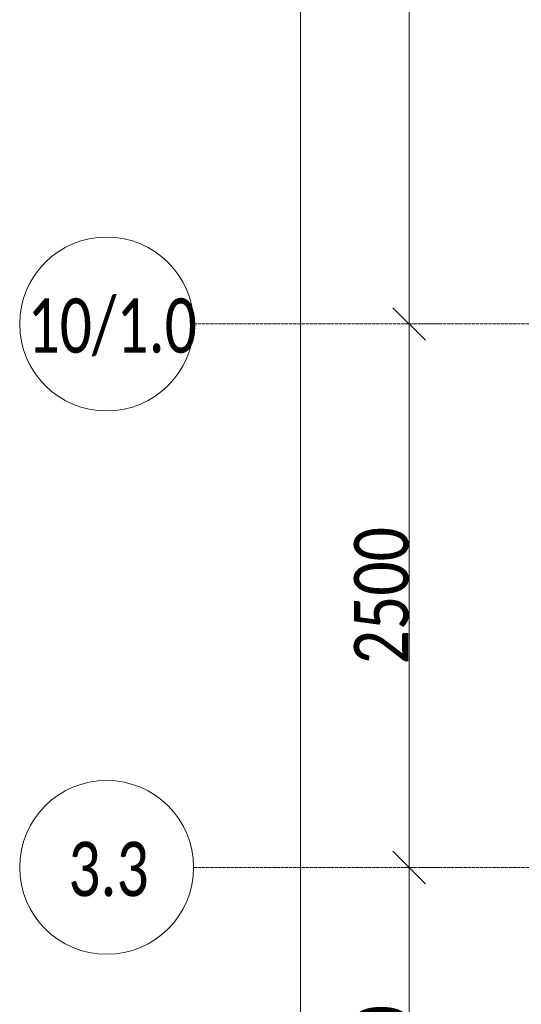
# Model space of a CAD drawing. Header units: millimetres. Extents: x -525784 to 178656, y -69521 to 385150.
# Tile 137 of 256: x -196029 to -193721, y 364414 to 368944. Entities that reach past the tile are written whole.
import ezdxf

# ---------------------------------------------------------------- set-up
doc = ezdxf.new("R2010")
doc.units = ezdxf.units.MM
doc.linetypes.add('-D1d1-15x02', pattern=[19, 15, -2, 0, -2])
doc.layers.get('Defpoints').update_dxf_attribs({"color": 31})
for name, color, linetype, lineweight in [('A-ANNO-DIMS', 8, 'Continuous', 5), ('S-GRID', 7, 'Continuous', 5), ('S-GRID-IDEN', 7, 'Continuous', 5)]:
    doc.layers.add(name, color=color, linetype=linetype, lineweight=lineweight)
doc.styles.add('Calibri Light', font='calibril.ttf', dxfattribs={"width": 0.8, "height": 250})
doc.styles.add('Calibri Light_2', font='calibril.ttf', dxfattribs={"width": 0.75, "height": 250})
doc.dimstyles.new('2_5', dxfattribs={"dimscale": 304.8, "dimtxt": 294.337106, "dimasz": 0.492126, "dimexe": 0.492126, "dimexo": 0.492126, "dimgap": 0, "dimtad": 1, "dimdec": 0, "dimrnd": 5, "dimdsep": 46, "dimtxsty": 'Calibri Light', "dimblk1": 'OBLIQUE', "dimblk2": 'OBLIQUE', "dimsah": 1, "dimcen": 0.09, "dimdle": 0.492126, "dimazin": 0, "dimtfac": 1, "dimtdec": 4, "dimtix": 1, "dimtmove": 0, "dimatfit": 3, "dimfxl": 1, "dimtvp": 1, "dimtolj": 1, "dimtzin": 0, "dimlwd": 5, "dimlwe": 5, "dimarcsym": 2})

# ---------------------------------------------------------------- blocks, each defined once
blk = doc.blocks.new('Ось сетки - 8D-802830-50_AS_M_L24')
at = {"layer": 'S-GRID-IDEN'}
blk.add_circle((0, 0), 4, dxfattribs=at)
blk = doc.blocks.new('_Oblique')
at = {"color": 0, "linetype": 'ByBlock', "lineweight": -2}
blk.add_line((-0.5, -0.5), (0.5, 0.5), dxfattribs=at)
blk = doc.blocks.new('*D12410')
at = {"layer": 'A-ANNO-DIMS', "color": 0, "lineweight": 5, "transparency": 16777216}
for p, q in [((-194236.3, 362994.2), (-194236.3, 365194.2)), ((-194192.3, 365044.2), (-194086.3, 365044.2)), ((-194192.3, 363144.2), (-194086.3, 363144.2))]:
    blk.add_line(p, q, dxfattribs=at)
at = {"layer": 'Defpoints', "color": 0, "transparency": 16777216}
for p in [(-194342.3, 365044.2), (-194236.3, 365044.2), (-194342.3, 363144.2)]:
    blk.add_point(p, dxfattribs=at)
at = {"layer": 'A-ANNO-DIMS', "color": 0, "lineweight": 5, "transparency": 16777216, "xscale": 150, "yscale": 150, "zscale": 150}
for p, rotation in [((-194236.3, 365044.2), 90), ((-194236.3, 363144.2), 270)]:
    blk.add_blockref('_Oblique', p, dxfattribs=dict(at, rotation=rotation))
at = {"layer": 'A-ANNO-DIMS', "color": 0, "transparency": 16777216, "insert": (-194363.9, 364094.2), "char_height": 250, "width": 799.053, "attachment_point": 5, "rotation": 90, "style": 'Calibri Light'}
blk.add_mtext('\\A1;1900', dxfattribs=at)
blk = doc.blocks.new('*D12411')
at = {"layer": 'A-ANNO-DIMS', "color": 0, "lineweight": 5, "transparency": 16777216}
for p, q in [((-194236.3, 364894.2), (-194236.3, 367694.2)), ((-194192.3, 367544.2), (-194086.3, 367544.2)), ((-194192.3, 365044.2), (-194086.3, 365044.2))]:
    blk.add_line(p, q, dxfattribs=at)
at = {"layer": 'Defpoints', "color": 0, "transparency": 16777216}
for p in [(-194342.3, 367544.2), (-194236.3, 367544.2), (-194342.3, 365044.2)]:
    blk.add_point(p, dxfattribs=at)
at = {"layer": 'A-ANNO-DIMS', "color": 0, "lineweight": 5, "transparency": 16777216, "xscale": 150, "yscale": 150, "zscale": 150}
for p, rotation in [((-194236.3, 367544.2), 90), ((-194236.3, 365044.2), 270)]:
    blk.add_blockref('_Oblique', p, dxfattribs=dict(at, rotation=rotation))
at = {"layer": 'A-ANNO-DIMS', "color": 0, "transparency": 16777216, "insert": (-194363.9, 366294.2), "char_height": 250, "width": 799.053, "attachment_point": 5, "rotation": 90, "style": 'Calibri Light'}
blk.add_mtext('\\A1;2500', dxfattribs=at)
blk = doc.blocks.new('*D12412')
at = {"layer": 'A-ANNO-DIMS', "color": 0, "lineweight": 5, "transparency": 16777216}
for p, q in [((-194236.3, 367394.2), (-194236.3, 376094.2)), ((-194192.3, 375944.2), (-194086.3, 375944.2)), ((-194192.3, 367544.2), (-194086.3, 367544.2))]:
    blk.add_line(p, q, dxfattribs=at)
at = {"layer": 'Defpoints', "color": 0, "transparency": 16777216}
for p in [(-194342.3, 375944.2), (-194236.3, 375944.2), (-194342.3, 367544.2)]:
    blk.add_point(p, dxfattribs=at)
at = {"layer": 'A-ANNO-DIMS', "color": 0, "lineweight": 5, "transparency": 16777216, "xscale": 150, "yscale": 150, "zscale": 150}
for p, rotation in [((-194236.3, 375944.2), 90), ((-194236.3, 367544.2), 270)]:
    blk.add_blockref('_Oblique', p, dxfattribs=dict(at, rotation=rotation))
at = {"layer": 'A-ANNO-DIMS', "color": 0, "transparency": 16777216, "insert": (-194363.9, 371744.2), "char_height": 250, "width": 799.053, "attachment_point": 5, "rotation": 90, "style": 'Calibri Light'}
blk.add_mtext('\\A1;8400', dxfattribs=at)
blk = doc.blocks.new('*D12413')
at = {"layer": 'A-ANNO-DIMS', "color": 0, "lineweight": 5, "transparency": 16777216}
for p, q in [((-194736.3, 346594.2), (-194736.3, 376094.2)), ((-194692.3, 375944.2), (-194586.3, 375944.2)), ((-194692.3, 346744.2), (-194586.3, 346744.2))]:
    blk.add_line(p, q, dxfattribs=at)
at = {"layer": 'Defpoints', "color": 0, "transparency": 16777216}
for p in [(-194842.3, 375944.2), (-194736.3, 375944.2), (-194842.3, 346744.2)]:
    blk.add_point(p, dxfattribs=at)
at = {"layer": 'A-ANNO-DIMS', "color": 0, "lineweight": 5, "transparency": 16777216, "xscale": 150, "yscale": 150, "zscale": 150}
for p, rotation in [((-194736.3, 375944.2), 90), ((-194736.3, 346744.2), 270)]:
    blk.add_blockref('_Oblique', p, dxfattribs=dict(at, rotation=rotation))
at = {"layer": 'A-ANNO-DIMS', "color": 0, "transparency": 16777216, "insert": (-194863.9, 361344.2), "char_height": 250, "width": 978.55, "attachment_point": 5, "rotation": 90, "style": 'Calibri Light'}
blk.add_mtext('\\A1;29200', dxfattribs=at)

msp = doc.modelspace()

# ---------------------------------------------------------------- linework, layer by layer
at = {"layer": 'S-GRID', "linetype": '-D1d1-15x02'}
for p, q in [((-195228.5, 367544.2), (-153552.8, 367544.2)), ((-195228.5, 365044.2), (-153552.8, 365044.2))]:
    msp.add_line(p, q, dxfattribs=at)

# ---------------------------------------------------------------- block references
at = {"layer": 'S-GRID-IDEN', "xscale": 99.99999999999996, "yscale": 99.99999999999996, "zscale": 99.99999999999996, "rotation": 270}
for p in [(-195628.5, 367544.2), (-195628.5, 365044.2)]:
    msp.add_blockref('Ось сетки - 8D-802830-50_AS_M_L24', p, dxfattribs=at)

# ---------------------------------------------------------------- texts
at = {"layer": 'S-GRID-IDEN', "char_height": 250, "attachment_point": 1, "style": 'Calibri Light_2'}
for s, insert, width in [('10/1.0', (-195992.3, 367661.9), 869.831), ('3.3', (-195804.7, 365161.9), 415.274)]:
    msp.add_mtext(s, dxfattribs=dict(at, insert=insert, width=width))

# ---------------------------------------------------------------- dimensions: what is measured, and where the dimension line sits
at = {"layer": 'A-ANNO-DIMS'}
for base, p1, p2, override, picture, middle in [((-194736.3, 375944.2), (-194842.3, 346744.2), (-194842.3, 375944.2), {"dimpost": '<>', "dimfxl": 29200}, '*D12413', (-194863.9, 361344.2)), ((-194236.3, 375944.2), (-194342.3, 367544.2), (-194342.3, 375944.2), {"dimpost": '<>', "dimfxl": 8400}, '*D12412', (-194363.9, 371744.2)), ((-194236.3, 367544.2), (-194342.3, 365044.2), (-194342.3, 367544.2), {"dimpost": '<>', "dimfxl": 2500}, '*D12411', (-194363.9, 366294.2)), ((-194236.3, 365044.2), (-194342.3, 363144.2), (-194342.3, 365044.2), {"dimpost": '<>', "dimfxl": 1900}, '*D12410', (-194363.9, 364094.2))]:
    dim = msp.add_linear_dim(base=base, p1=p1, p2=p2, angle=90, dimstyle='2_5', override=override, dxfattribs=at)
    dim.commit()
    dim.dimension.update_dxf_attribs({"geometry": picture, "text_midpoint": middle})

doc.saveas('drawing.dxf')
